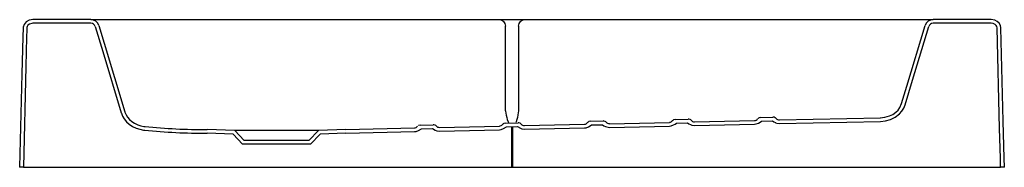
# Model space of a CAD drawing. Header units: millimetres. Extents: x 1417.58 to 1418.65, y 1483.35 to 1483.51.
import ezdxf

# ---------------------------------------------------------------- set-up
doc = ezdxf.new("R2010")
doc.units = ezdxf.units.MM
doc.layers.add('SANINDUSA', color=3, linetype='Continuous')

msp = doc.modelspace()

# ---------------------------------------------------------------- linework, layer by layer
at = {"layer": 'SANINDUSA'}
for p, q in [((1417.6597, 1483.5052), (1417.5971, 1483.5052)), ((1417.6597, 1483.5012), (1417.5971, 1483.5012)), ((1417.6597, 1483.5052), (1417.6652, 1483.5052)), ((1417.6652, 1483.5052), (1418.1018, 1483.5052)), ((1418.1018, 1483.5052), (1418.1281, 1483.5052)), ((1418.1281, 1483.5052), (1418.5647, 1483.5052)), ((1418.5647, 1483.5052), (1418.5702, 1483.5052)), ((1418.6328, 1483.5052), (1418.5702, 1483.5052)), ((1418.6328, 1483.5012), (1418.5702, 1483.5012)), ((1418.108, 1483.4065), (1418.108, 1483.4981)), ((1418.1219, 1483.4981), (1418.1219, 1483.4065)), ((1417.6964, 1483.4053), (1417.6965, 1483.4051)), ((1418.108, 1483.4065), (1418.1081, 1483.4061)), ((1418.1219, 1483.4065), (1418.1219, 1483.4063)), ((1417.6926, 1483.4042), (1417.6927, 1483.4039)), ((1418.2, 1483.3951), (1418.2134, 1483.3954)), ((1418.292, 1483.3971), (1418.3053, 1483.3974)), ((1418.3122, 1483.3945), (1418.3771, 1483.396)), ((1418.3839, 1483.3991), (1418.3971, 1483.3994)), ((1418.3847, 1483.3951), (1418.3965, 1483.3954)), ((1418.4041, 1483.3966), (1418.5132, 1483.399)), ((1418.4042, 1483.3926), (1418.5132, 1483.395)), ((1417.7167, 1483.3856), (1417.7179, 1483.3855)), ((1417.7171, 1483.3896), (1417.7183, 1483.3895)), ((1417.8152, 1483.3852), (1417.7855, 1483.3862)), ((1417.8254, 1483.3742), (1417.8152, 1483.3852)), ((1417.9056, 1483.3852), (1417.8152, 1483.3852)), ((1417.9056, 1483.3852), (1417.8954, 1483.3742)), ((1417.9354, 1483.3862), (1417.9056, 1483.3852)), ((1417.9354, 1483.3862), (1418.0095, 1483.3879)), ((1417.9355, 1483.3822), (1418.0095, 1483.3839)), ((1418.014, 1483.3851), (1418.017, 1483.387)), ((1418.0162, 1483.391), (1418.0296, 1483.3913)), ((1418.017, 1483.387), (1418.029, 1483.3873)), ((1418.029, 1483.3873), (1418.032, 1483.3855)), ((1418.0365, 1483.3885), (1418.1014, 1483.3899)), ((1418.0366, 1483.3845), (1418.1014, 1483.3859)), ((1418.1059, 1483.3871), (1418.1089, 1483.3891)), ((1418.1081, 1483.393), (1418.1215, 1483.3933)), ((1418.1089, 1483.3891), (1418.1209, 1483.3893)), ((1418.1143, 1483.3892), (1418.1143, 1483.3452)), ((1418.1157, 1483.3452), (1418.1157, 1483.3892)), ((1418.1209, 1483.3893), (1418.124, 1483.3875)), ((1418.1284, 1483.3905), (1418.1933, 1483.3919)), ((1418.1285, 1483.3865), (1418.1934, 1483.3879)), ((1418.2008, 1483.3911), (1418.2128, 1483.3913)), ((1418.2203, 1483.3925), (1418.2852, 1483.3939)), ((1418.2204, 1483.3885), (1418.2853, 1483.3899)), ((1418.2927, 1483.3931), (1418.3046, 1483.3934)), ((1418.3123, 1483.3905), (1418.3772, 1483.392)), ((1417.8134, 1483.3812), (1417.7853, 1483.3822)), ((1417.8237, 1483.3702), (1417.8134, 1483.3812)), ((1417.8954, 1483.3742), (1417.8254, 1483.3742)), ((1417.9074, 1483.3812), (1417.8971, 1483.3702)), ((1417.9355, 1483.3822), (1417.9074, 1483.3812)), ((1417.8971, 1483.3702), (1417.8237, 1483.3702)), ((1417.5867, 1483.3452), (1417.5827, 1483.3452)), ((1417.5867, 1483.3452), (1417.587, 1483.3452)), ((1417.587, 1483.3452), (1418.1143, 1483.3452)), ((1418.1143, 1483.3452), (1418.1157, 1483.3452)), ((1418.1157, 1483.3452), (1418.6429, 1483.3452)), ((1418.6429, 1483.3452), (1418.6432, 1483.3452)), ((1418.6472, 1483.3452), (1418.6432, 1483.3452))]:
    msp.add_line(p, q, dxfattribs=at)
at = {"layer": 'SANINDUSA', "flags": 128}
for points in [[(1417.5971, 1483.5052), (1417.595, 1483.505), (1417.5929, 1483.5045), (1417.5898, 1483.5027), (1417.5885, 1483.5015), (1417.5875, 1483.5), (1417.5865, 1483.4971), (1417.5865, 1483.4964)], [(1417.5971, 1483.5012), (1417.5958, 1483.5011), (1417.5933, 1483.5003), (1417.5917, 1483.4991), (1417.5909, 1483.4978), (1417.5905, 1483.4966), (1417.5905, 1483.4963)], [(1418.1018, 1483.5052), (1418.1029, 1483.5051), (1418.1039, 1483.5047), (1418.1049, 1483.504), (1418.1058, 1483.5032), (1418.1066, 1483.5021), (1418.1072, 1483.5009), (1418.1077, 1483.4995), (1418.108, 1483.4981)], [(1418.1219, 1483.4981), (1418.1222, 1483.4995), (1418.1227, 1483.5009), (1418.1233, 1483.5021), (1418.1241, 1483.5032), (1418.125, 1483.504), (1418.126, 1483.5047), (1418.127, 1483.5051), (1418.1281, 1483.5052)], [(1418.6434, 1483.4964), (1418.643, 1483.4989), (1418.6417, 1483.5012), (1418.6396, 1483.5031), (1418.6368, 1483.5045), (1418.6328, 1483.5052)], [(1418.6394, 1483.4963), (1418.6392, 1483.4976), (1418.6385, 1483.4987), (1418.6372, 1483.4999), (1418.635, 1483.5009), (1418.6328, 1483.5012)], [(1417.5865, 1483.4964), (1417.5862, 1483.4864), (1417.5852, 1483.4464), (1417.5827, 1483.3452)], [(1417.5905, 1483.4963), (1417.5904, 1483.4943), (1417.5902, 1483.4863), (1417.5894, 1483.4543), (1417.5867, 1483.3452)], [(1417.6645, 1483.4976), (1417.6726, 1483.4708), (1417.6926, 1483.4042)], [(1417.6684, 1483.4988), (1417.6741, 1483.4796), (1417.6964, 1483.4053)], [(1418.5361, 1483.4142), (1418.5419, 1483.4333), (1418.5616, 1483.4988)], [(1418.54, 1483.413), (1418.548, 1483.4398), (1418.5654, 1483.4976)], [(1418.6432, 1483.3452), (1418.6431, 1483.3472), (1418.6429, 1483.3552), (1418.6421, 1483.3872), (1418.6394, 1483.4963)], [(1418.6472, 1483.3452), (1418.6469, 1483.3552), (1418.6459, 1483.3952), (1418.6434, 1483.4964)], [(1417.6965, 1483.4051), (1417.6977, 1483.4022), (1417.6994, 1483.3995), (1417.7014, 1483.3971), (1417.7038, 1483.395), (1417.707, 1483.3929), (1417.7104, 1483.3914), (1417.7137, 1483.3903), (1417.7171, 1483.3896)], [(1418.1081, 1483.4061), (1418.1087, 1483.4017), (1418.1092, 1483.3992), (1418.1099, 1483.3969), (1418.1109, 1483.3945), (1418.1113, 1483.3938)], [(1418.1219, 1483.4063), (1418.1214, 1483.4019), (1418.1209, 1483.3993), (1418.1203, 1483.397), (1418.1194, 1483.3946), (1418.119, 1483.3939)], [(1418.5131, 1483.399), (1418.5181, 1483.3995), (1418.523, 1483.4009), (1418.5266, 1483.4026), (1418.5299, 1483.405), (1418.5323, 1483.4073), (1418.5343, 1483.4101), (1418.5361, 1483.4142)], [(1418.5132, 1483.395), (1418.5189, 1483.3956), (1418.5243, 1483.3971), (1418.5293, 1483.3996), (1418.5338, 1483.4031), (1418.5364, 1483.406), (1418.5385, 1483.4094), (1418.54, 1483.413)], [(1417.6927, 1483.4039), (1417.694, 1483.4006), (1417.6958, 1483.3976), (1417.6983, 1483.3946), (1417.7011, 1483.392), (1417.7047, 1483.3896), (1417.7087, 1483.3877), (1417.7127, 1483.3864), (1417.7167, 1483.3856)], [(1418.1977, 1483.3945), (1418.1972, 1483.3942), (1418.1967, 1483.3937)], [(1418.2, 1483.3951), (1418.1981, 1483.3947), (1418.1977, 1483.3945)], [(1418.2158, 1483.3949), (1418.2143, 1483.3953), (1418.2134, 1483.3954)], [(1418.2168, 1483.3941), (1418.2164, 1483.3945), (1418.2158, 1483.3949)], [(1418.2895, 1483.3965), (1418.2891, 1483.3962), (1418.2886, 1483.3957)], [(1418.292, 1483.3971), (1418.29, 1483.3967), (1418.2895, 1483.3965)], [(1418.3077, 1483.3969), (1418.3062, 1483.3973), (1418.3053, 1483.3974)], [(1418.3087, 1483.3962), (1418.3083, 1483.3965), (1418.3077, 1483.3969)], [(1418.3814, 1483.3985), (1418.381, 1483.3982), (1418.3805, 1483.3978)], [(1418.3839, 1483.3991), (1418.382, 1483.3988), (1418.3814, 1483.3985)], [(1418.3815, 1483.3931), (1418.3832, 1483.394), (1418.3847, 1483.3951)], [(1418.3965, 1483.3954), (1418.398, 1483.3944), (1418.3997, 1483.3936)], [(1418.3996, 1483.3989), (1418.3982, 1483.3994), (1418.3971, 1483.3994)], [(1418.4005, 1483.3982), (1418.4002, 1483.3986), (1418.3996, 1483.3989)], [(1418.0095, 1483.3839), (1418.0113, 1483.3841), (1418.014, 1483.3851)], [(1418.0162, 1483.391), (1418.0143, 1483.3906), (1418.0139, 1483.3905)], [(1418.0319, 1483.3909), (1418.0305, 1483.3913), (1418.0296, 1483.3913)], [(1418.033, 1483.3901), (1418.0326, 1483.3905), (1418.0319, 1483.3909)], [(1418.032, 1483.3855), (1418.0337, 1483.3849), (1418.0366, 1483.3845)], [(1418.1014, 1483.3859), (1418.1032, 1483.3861), (1418.1059, 1483.3871)], [(1418.1058, 1483.3925), (1418.1053, 1483.3922), (1418.1048, 1483.3917)], [(1418.1081, 1483.393), (1418.1062, 1483.3927), (1418.1058, 1483.3925)], [(1418.1239, 1483.3929), (1418.1224, 1483.3933), (1418.1215, 1483.3933)], [(1418.1249, 1483.3921), (1418.1245, 1483.3925), (1418.1239, 1483.3929)], [(1418.124, 1483.3875), (1418.1256, 1483.3869), (1418.1285, 1483.3865)], [(1418.1934, 1483.3879), (1418.1951, 1483.3881), (1418.1978, 1483.3891)], [(1418.1978, 1483.3891), (1418.1994, 1483.39), (1418.2008, 1483.3911)], [(1418.2128, 1483.3913), (1418.2142, 1483.3903), (1418.2159, 1483.3895)], [(1418.2159, 1483.3895), (1418.2175, 1483.3889), (1418.2204, 1483.3885)], [(1418.2853, 1483.3899), (1418.287, 1483.3902), (1418.2897, 1483.3911)], [(1418.2897, 1483.3911), (1418.2913, 1483.392), (1418.2927, 1483.3931)], [(1418.3046, 1483.3934), (1418.3061, 1483.3923), (1418.3078, 1483.3915)], [(1418.3078, 1483.3915), (1418.3095, 1483.3909), (1418.3123, 1483.3905)], [(1418.3772, 1483.392), (1418.3789, 1483.3922), (1418.3816, 1483.3932)], [(1418.3997, 1483.3935), (1418.4014, 1483.393), (1418.4042, 1483.3926)]]:
    msp.add_lwpolyline(points, dxfattribs=at)
at = {"layer": 'SANINDUSA'}
for centre, radius, start, end in [((1417.6597, 1483.4962), 0.009, 16.7308, 90), ((1417.6597, 1483.4962), 0.005, 16.7308, 90), ((1418.5702, 1483.4962), 0.009, 90, 163.2692), ((1418.5702, 1483.4962), 0.005, 90, 163.2692), ((1418.285, 1483.3985), 0.00452, 271.9775, 322.9111), ((1418.3121, 1483.399), 0.0045, 219.4807, 270.6919), ((1418.3769, 1483.4005), 0.00454, 272.0064, 322.7895), ((1418.404, 1483.4011), 0.00451, 219.5891, 270.6757), ((1417.7806, 1483.9813), 0.5991, 263.9909, 270.45), ((1417.7806, 1483.9812), 0.595, 263.9848, 270.4519), ((1418.0093, 1483.3923), 0.00446, 271.8973, 323.2576), ((1418.0364, 1483.3929), 0.00444, 219.1617, 270.743), ((1418.1012, 1483.3944), 0.00448, 271.9247, 323.144), ((1418.1283, 1483.3949), 0.00446, 219.2662, 270.7262), ((1418.1931, 1483.3964), 0.0045, 271.9504, 323.0287), ((1418.2202, 1483.397), 0.00448, 219.3727, 270.7089)]:
    msp.add_arc(centre, radius, start, end, dxfattribs=at)

doc.saveas('drawing.dxf')
